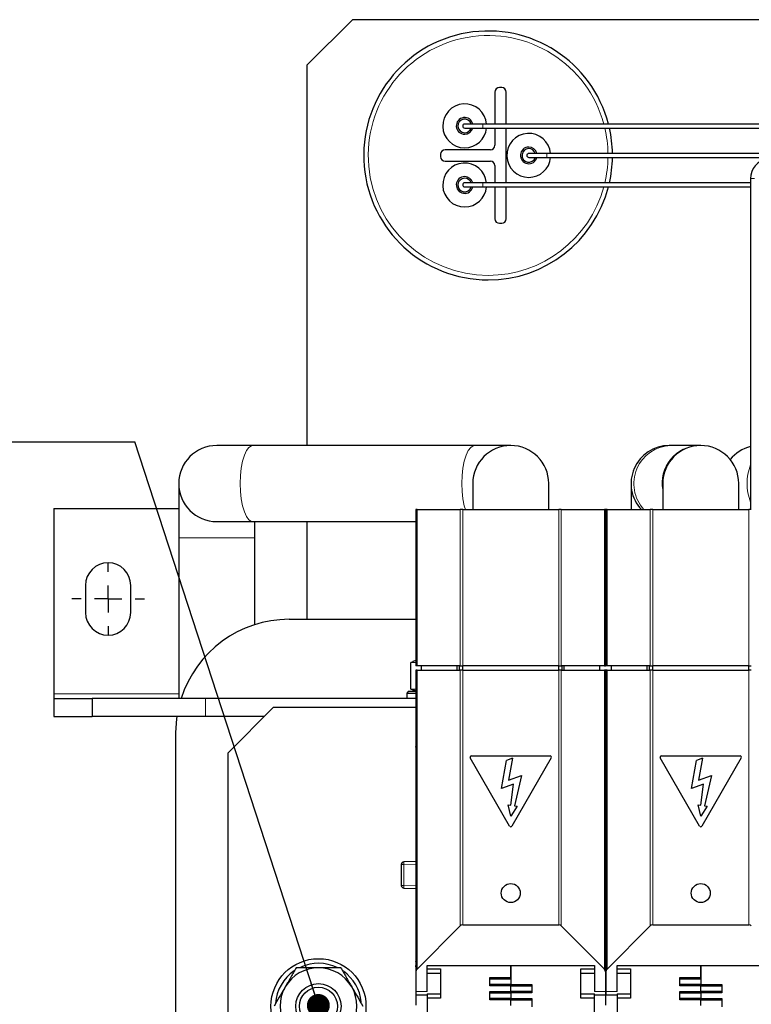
# Model space of a CAD drawing. Header units: millimetres. Extents: x 5 to 418, y 2 to 292.
# Tile 5 of 35: x 57 to 89, y 107 to 150. Entities that reach past the tile are written whole.
import ezdxf

# ---------------------------------------------------------------- set-up
doc = ezdxf.new("R2010")
doc.units = ezdxf.units.MM
doc.layers.add('SLD-0', color=7, linetype='Continuous')
doc.styles.add('SLDTEXTSTYLE0', font='TXT', dxfattribs={"width": 0.605})
doc.dimstyles.new('SLDDIMSTYLE5', dxfattribs={"dimtxt": 0.18, "dimasz": 1.016, "dimexe": 0, "dimexo": 0.0625, "dimgap": 0, "dimtad": 0, "dimtih": 1, "dimtoh": 1, "dimdec": 0, "dimrnd": 1e-09, "dimzin": 0, "dimdsep": 46, "dimtxsty": 'Standard', "dimblk1": 'DOT', "dimblk2": 'DOT', "dimsah": 1, "dimcen": 0.09, "dimadec": 0, "dimazin": 0, "dimtfac": 1.016, "dimtdec": 0, "dimtofl": 0, "dimtmove": 0, "dimatfit": 3, "dimldrblk": 'DOT', "dimfxl": 1, "dimfrac": 2, "dimtolj": 1, "dimtzin": 0, "dimarcsym": 0})

# ---------------------------------------------------------------- blocks, each defined once
blk = doc.blocks.new('SW_NOTE_0_1')
at = {"layer": 'SLD-0', "color": 0}
blk.add_line((-30.44, 0), (0, 0), dxfattribs=at)
at = {"layer": 'SLD-0', "color": 0, "attachment_point": 1, "style": 'SLDTEXTSTYLE0'}
for s, insert, char_height in [('M10 Erdung', (-30.871, 9.795), 3.5), ('protective earth', (-29.681, 4.13), 3.175)]:
    blk.add_mtext(s, dxfattribs=dict(at, insert=insert, char_height=char_height))
blk = doc.blocks.new('_Dot')
at = {"color": 0, "linetype": 'ByBlock', "lineweight": -2}
blk.add_line((-0.5, 0), (-1, 0), dxfattribs=at)
at = {"color": 0, "linetype": 'ByBlock', "const_width": 0.5}
blk.add_lwpolyline([(-0.25, 0, 1), (0.25, 0, 1)], format="xyb", close=True, dxfattribs=at)
blk = doc.blocks.new('SW_CENTERMARKSYMBOL_1')
at = {"layer": 'SLD-0', "color": 0}
for p, q in [((0, 1.2), (0, 1.6)), ((0, 0), (0, 0.6)), ((-1.2, 0), (-1.6, 0)), ((0, 0), (-0.6, 0)), ((0, 0), (0, -0.6)), ((0, 0), (0.6, 0)), ((1.2, 0), (1.6, 0)), ((0, -1.2), (0, -1.6))]:
    blk.add_line(p, q, dxfattribs=at)

msp = doc.modelspace()

# ---------------------------------------------------------------- linework, layer by layer
at = {"color": 7, "linetype": 'Continuous', "lineweight": 25}
for p, q in [((71.8478, 150.2869), (69.8478, 148.2869)), ((127.8478, 150.2869), (71.8478, 150.2869)), ((69.8478, 131.4669), (69.8478, 148.2869)), ((78.1478, 147.0869), (78.1478, 145.6769)), ((78.4478, 147.2869), (78.3478, 147.2869)), ((78.6478, 145.6769), (78.6478, 147.0869)), ((77.6138, 145.6769), (76.8138, 145.6769)), ((76.8138, 145.4969), (77.6138, 145.4969)), ((97.9138, 145.6769), (77.6138, 145.6769)), ((77.6138, 145.4969), (97.8851, 145.4969)), ((78.1478, 145.4969), (78.1478, 144.7369)), ((78.6478, 143.0769), (78.6478, 145.4969)), ((77.9478, 144.5369), (75.9478, 144.5369)), ((75.7478, 144.3369), (75.7478, 144.2369)), ((80.4478, 144.3769), (79.6478, 144.3769)), ((79.6478, 144.1969), (80.4478, 144.1969)), ((91.5333, 144.3769), (80.4478, 144.3769)), ((80.4478, 144.1969), (90.5125, 144.1969)), ((75.9478, 144.0369), (77.9478, 144.0369)), ((78.1478, 143.8369), (78.1478, 143.0769)), ((89.4521, 143.2632), (89.4521, 128.6369)), ((77.6138, 143.0769), (76.8138, 143.0769)), ((76.8138, 142.8969), (77.6138, 142.8969)), ((89.4521, 143.0769), (77.6138, 143.0769)), ((77.6138, 142.8969), (89.4521, 142.8969)), ((78.1478, 142.8969), (78.1478, 141.4869)), ((78.6478, 141.4869), (78.6478, 142.8969)), ((78.3478, 141.2869), (78.4478, 141.2869)), ((67.4458, 131.4669), (65.8478, 131.4669)), ((77.2498, 131.4669), (67.4458, 131.4669)), ((78.8478, 131.4669), (77.2498, 131.4669)), ((85.925, 131.4669), (85.8478, 131.4669)), ((87.1707, 131.4669), (85.925, 131.4669)), ((87.2478, 131.4669), (87.1707, 131.4669)), ((64.1678, 129.7869), (64.1678, 127.3869)), ((77.1678, 129.7869), (77.1678, 128.6369)), ((80.5278, 128.6369), (80.5278, 129.7869)), ((84.1678, 129.7869), (84.1678, 128.6369)), ((85.5678, 129.7869), (85.5678, 128.6369)), ((88.9278, 128.6369), (88.9278, 129.7869)), ((58.6478, 128.6869), (58.6478, 120.4869)), ((58.6478, 128.6869), (64.1678, 128.6869)), ((74.6578, 128.6369), (74.6578, 121.7369)), ((74.7047, 128.6369), (74.6578, 128.6369)), ((74.7047, 128.6369), (76.611, 128.6369)), ((76.7241, 128.6369), (76.611, 128.6369)), ((76.7241, 128.6369), (80.9716, 128.6369)), ((81.0847, 128.6369), (80.9716, 128.6369)), ((81.0847, 128.6369), (82.991, 128.6369)), ((83.0378, 128.6369), (82.991, 128.6369)), ((83.0378, 128.6369), (83.0378, 121.7369)), ((83.0578, 128.6369), (83.0578, 121.7369)), ((83.1047, 128.6369), (83.0578, 128.6369)), ((83.1047, 128.6369), (85.011, 128.6369)), ((85.1241, 128.6369), (85.011, 128.6369)), ((85.1241, 128.6369), (89.3716, 128.6369)), ((89.4847, 128.6369), (89.3716, 128.6369)), ((65.8478, 128.1069), (67.4458, 128.1069)), ((67.4458, 128.1069), (74.6578, 128.1069)), ((67.5278, 127.3869), (67.5278, 128.1069)), ((69.8478, 123.7869), (69.8478, 128.1069)), ((64.1678, 127.3869), (64.1678, 120.2869)), ((67.5278, 123.5503), (67.5278, 127.3869)), ((60.0478, 125.2869), (60.0478, 124.0869)), ((62.0478, 124.0869), (62.0478, 125.2869)), ((69.0478, 123.7869), (74.6578, 123.7869)), ((74.5266, 121.9125), (74.4347, 121.8755)), ((74.4347, 121.8755), (74.6578, 121.8965)), ((74.4347, 120.6983), (74.4347, 121.8755)), ((74.6578, 121.9589), (74.5238, 121.923)), ((74.7047, 121.7369), (74.6578, 121.7369)), ((74.6578, 121.5369), (74.6578, 108.2136)), ((74.7047, 121.5369), (74.6578, 121.5369)), ((76.611, 121.7369), (74.7047, 121.7369)), ((74.7047, 121.5369), (76.611, 121.5369)), ((74.9078, 121.5369), (74.9078, 121.7369)), ((76.4811, 121.5369), (76.4811, 121.7369)), ((76.5871, 121.5369), (76.5871, 121.7369)), ((76.611, 121.7369), (76.7241, 121.7369)), ((76.7241, 121.5369), (76.611, 121.5369)), ((76.7178, 121.7369), (76.7178, 121.5369)), ((80.9716, 121.7369), (76.7241, 121.7369)), ((76.7241, 121.5369), (80.9716, 121.5369)), ((80.9716, 121.7369), (81.0847, 121.7369)), ((81.0847, 121.5369), (80.9716, 121.5369)), ((80.9778, 121.5369), (80.9778, 121.7369)), ((82.991, 121.7369), (81.0847, 121.7369)), ((81.0847, 121.5369), (82.991, 121.5369)), ((81.1085, 121.7369), (81.1085, 121.5369)), ((81.2146, 121.5369), (81.2146, 121.7369)), ((82.7878, 121.5369), (82.7878, 121.7369)), ((82.991, 121.7369), (83.0378, 121.7369)), ((83.0378, 121.5369), (82.991, 121.5369)), ((83.0378, 121.5369), (83.0378, 108.2136)), ((83.1047, 121.7369), (83.0578, 121.7369)), ((83.0578, 121.5369), (83.0578, 108.2136)), ((83.1047, 121.5369), (83.0578, 121.5369)), ((85.011, 121.7369), (83.1047, 121.7369)), ((83.1047, 121.5369), (85.011, 121.5369)), ((83.3078, 121.5369), (83.3078, 121.7369)), ((84.8811, 121.5369), (84.8811, 121.7369)), ((84.9871, 121.5369), (84.9871, 121.7369)), ((85.011, 121.7369), (85.1241, 121.7369)), ((85.1241, 121.5369), (85.011, 121.5369)), ((85.1178, 121.7369), (85.1178, 121.5369)), ((89.3716, 121.7369), (85.1241, 121.7369)), ((85.1241, 121.5369), (89.3716, 121.5369)), ((89.3716, 121.7369), (89.4847, 121.7369)), ((89.4847, 121.5369), (89.3716, 121.5369)), ((89.3778, 121.5369), (89.3778, 121.7369)), ((74.3278, 120.6069), (74.2478, 120.5269)), ((74.3278, 120.6069), (74.6578, 120.6069)), ((74.6578, 120.6773), (74.4347, 120.6983)), ((74.5266, 120.6613), (74.4347, 120.6983)), ((74.5238, 120.6509), (74.6578, 120.615)), ((58.6478, 120.4869), (58.6478, 120.2869)), ((58.6478, 120.2869), (58.6478, 119.4869)), ((58.6478, 120.2869), (60.3478, 120.2869)), ((60.3478, 120.2869), (60.3478, 119.4869)), ((65.3478, 120.2869), (60.3478, 120.2869)), ((74.6578, 120.2869), (65.3478, 120.2869)), ((74.2478, 120.5269), (74.2478, 120.2869)), ((74.2478, 120.5269), (74.6578, 120.5269)), ((83.0578, 120.2869), (83.0378, 120.2869)), ((68.3478, 119.8869), (66.3478, 117.8869)), ((74.6478, 119.8869), (68.3478, 119.8869)), ((74.6578, 119.9369), (74.6478, 119.9369)), ((74.6478, 119.9369), (74.6478, 119.2369)), ((83.0378, 119.9369), (83.0478, 119.9369)), ((83.0478, 119.2369), (83.0478, 119.9369)), ((83.0578, 119.9369), (83.0478, 119.9369)), ((58.6478, 119.4869), (60.3478, 119.4869)), ((65.3478, 119.4869), (60.3478, 119.4869)), ((67.9478, 119.4869), (65.3478, 119.4869)), ((74.6578, 119.2369), (74.6478, 119.2369)), ((74.6478, 119.2369), (74.6478, 118.1662)), ((83.0378, 119.2369), (83.0478, 119.2369)), ((83.0478, 118.1662), (83.0478, 119.2369)), ((83.0578, 119.2369), (83.0478, 119.2369)), ((64.0478, 94.7869), (64.0478, 118.7869)), ((74.6478, 118.1369), (74.6478, 118.1662)), ((74.6478, 118.1369), (74.6478, 117.9769)), ((74.6578, 118.1369), (74.6478, 118.1369)), ((74.6478, 117.9769), (74.6478, 115.4235)), ((83.0478, 118.1369), (83.0378, 118.1369)), ((83.0478, 118.1662), (83.0478, 118.1369)), ((83.0478, 117.9769), (83.0478, 118.1369)), ((83.0578, 118.1369), (83.0478, 118.1369)), ((83.0478, 115.4235), (83.0478, 117.9769)), ((66.3478, 93.4869), (66.3478, 117.8869)), ((78.7959, 114.6478), (77.0559, 117.6615)), ((77.1078, 117.7515), (80.5878, 117.7515)), ((78.445, 116.3054), (78.6648, 117.5522)), ((78.9253, 117.6469), (78.6648, 117.5522)), ((78.9253, 117.6469), (78.7535, 116.6731)), ((80.6398, 117.6615), (78.8998, 114.6478)), ((87.1959, 114.6478), (85.4559, 117.6615)), ((85.5078, 117.7515), (88.9878, 117.7515)), ((86.845, 116.3054), (87.0648, 117.5522)), ((87.3253, 117.6469), (87.0648, 117.5522)), ((87.3253, 117.6469), (87.1535, 116.6731)), ((89.0398, 117.6615), (87.2998, 114.6478)), ((78.7535, 116.6731), (79.318, 116.8785)), ((79.318, 116.8785), (79.0103, 115.5458)), ((87.1535, 116.6731), (87.718, 116.8785)), ((87.718, 116.8785), (87.4103, 115.5458)), ((78.9658, 116.4949), (78.445, 116.3054)), ((78.8527, 115.5735), (78.9658, 116.4949)), ((87.3658, 116.4949), (86.845, 116.3054)), ((87.2527, 115.5735), (87.3658, 116.4949)), ((74.6478, 115.4235), (74.6578, 115.4235)), ((74.6478, 115.4235), (74.6478, 114.8869)), ((78.8481, 115.0869), (78.7357, 115.5942)), ((78.7357, 115.5942), (78.8527, 115.5735)), ((79.1273, 115.5251), (78.8481, 115.0869)), ((79.0103, 115.5458), (79.1273, 115.5251)), ((83.0378, 115.4235), (83.0478, 115.4235)), ((83.0478, 114.8869), (83.0478, 115.4235)), ((83.0478, 115.4235), (83.0578, 115.4235)), ((87.1357, 115.5942), (87.2527, 115.5735)), ((87.2481, 115.0869), (87.1357, 115.5942)), ((87.5273, 115.5251), (87.2481, 115.0869)), ((87.4103, 115.5458), (87.5273, 115.5251)), ((74.6478, 114.8869), (74.6578, 114.8869)), ((74.6478, 114.8869), (74.6478, 114.7078)), ((83.0478, 114.8869), (83.0378, 114.8869)), ((83.0478, 114.7078), (83.0478, 114.8869)), ((83.0478, 114.8869), (83.0578, 114.8869)), ((74.6536, 114.7146), (74.6478, 114.7078)), ((74.6478, 114.7078), (74.6478, 109.1035)), ((74.6578, 114.7197), (74.6536, 114.7146)), ((74.6578, 114.7146), (74.6536, 114.7146)), ((83.0421, 114.7146), (83.0378, 114.7197)), ((83.0421, 114.7146), (83.0378, 114.7146)), ((83.0478, 114.7078), (83.0421, 114.7146)), ((83.0536, 114.7146), (83.0478, 114.7078)), ((83.0478, 109.1035), (83.0478, 114.7078)), ((83.0578, 114.7197), (83.0536, 114.7146)), ((83.0578, 114.7146), (83.0536, 114.7146)), ((74.0078, 112.9487), (74.0078, 112.0252)), ((74.6478, 113.0869), (74.1236, 113.0686)), ((74.1236, 111.9052), (74.6478, 111.8869)), ((76.611, 110.233), (74.7047, 108.3267)), ((76.7241, 110.2798), (80.9716, 110.2798)), ((82.991, 108.3267), (81.0847, 110.233)), ((85.011, 110.233), (83.1047, 108.3267)), ((85.1241, 110.2798), (89.3716, 110.2798)), ((74.6478, 109.1035), (74.6578, 109.1035)), ((74.6478, 109.1035), (74.6478, 108.6661)), ((83.0378, 109.1035), (83.0478, 109.1035)), ((83.0478, 108.6661), (83.0478, 109.1035)), ((83.0478, 109.1035), (83.0578, 109.1035)), ((74.6578, 108.6542), (74.6478, 108.6661)), ((74.6478, 108.6661), (74.6478, 108.4869)), ((74.6578, 108.4869), (74.6478, 108.4869)), ((74.6478, 108.434), (74.6478, 108.4869)), ((74.6478, 108.434), (74.6578, 108.434)), ((74.6478, 108.434), (74.6478, 108.0405)), ((75.1478, 108.4869), (82.5478, 108.4869)), ((75.1478, 107.3334), (75.1478, 108.4869)), ((78.8478, 108.4869), (78.8478, 107.6419)), ((78.8478, 107.9519), (78.8478, 108.4869)), ((82.5478, 108.4869), (82.5478, 107.3334)), ((83.0478, 108.6661), (83.0378, 108.6542)), ((83.0378, 108.4869), (83.0478, 108.4869)), ((83.0378, 108.434), (83.0478, 108.434)), ((83.0478, 108.4869), (83.0478, 108.6661)), ((83.0578, 108.6542), (83.0478, 108.6661)), ((83.0478, 108.4869), (83.0478, 108.434)), ((83.0578, 108.4869), (83.0478, 108.4869)), ((83.0478, 108.0405), (83.0478, 108.434)), ((83.0478, 108.434), (83.0578, 108.434)), ((83.5478, 108.4869), (90.9478, 108.4869)), ((83.5478, 107.3334), (83.5478, 108.4869)), ((87.2478, 108.4869), (87.2478, 107.6419)), ((87.2478, 107.9519), (87.2478, 108.4869)), ((74.6478, 108.0405), (74.6478, 107.3334)), ((74.6578, 108.2136), (74.6578, 107.3334)), ((75.1478, 108.3317), (75.7478, 108.3317)), ((75.1478, 108.1469), (75.7478, 108.1469)), ((75.7478, 108.3317), (75.7478, 107.0422)), ((77.9178, 107.9519), (78.8478, 107.9519)), ((77.9178, 107.592), (77.9178, 107.9519)), ((81.9478, 108.3317), (82.5478, 108.3317)), ((81.9478, 107.0422), (81.9478, 108.3317)), ((81.9478, 108.1469), (82.5478, 108.1469)), ((83.0378, 108.2136), (83.0378, 107.3334)), ((83.0478, 107.3334), (83.0478, 108.0405)), ((83.0578, 108.2136), (83.0578, 107.3334)), ((83.5478, 108.3317), (84.1478, 108.3317)), ((83.5478, 108.1469), (84.1478, 108.1469)), ((84.1478, 108.3317), (84.1478, 107.0422)), ((86.3178, 107.9519), (87.2478, 107.9519)), ((86.3178, 107.592), (86.3178, 107.9519)), ((78.8478, 107.8819), (77.9178, 107.8819)), ((77.9178, 107.6619), (78.8478, 107.6619)), ((78.8478, 107.592), (77.9178, 107.592)), ((78.8478, 107.6419), (79.7778, 107.6419)), ((78.8478, 107.6169), (78.8478, 107.6419)), ((78.8478, 107.6169), (78.8478, 107.592)), ((78.8478, 107.3319), (78.8478, 107.592)), ((79.7778, 107.5719), (78.8478, 107.5719)), ((79.7778, 107.6419), (79.7778, 107.282)), ((87.2478, 107.8819), (86.3178, 107.8819)), ((86.3178, 107.6619), (87.2478, 107.6619)), ((87.2478, 107.592), (86.3178, 107.592)), ((87.2478, 107.6419), (88.1778, 107.6419)), ((87.2478, 107.6169), (87.2478, 107.6419)), ((87.2478, 107.6169), (87.2478, 107.592)), ((87.2478, 107.3319), (87.2478, 107.592)), ((88.1778, 107.5719), (87.2478, 107.5719)), ((88.1778, 107.6419), (88.1778, 107.282)), ((74.6478, 107.3334), (74.6478, 106.7294)), ((74.6578, 107.3334), (74.6578, 107.1869)), ((74.6578, 107.1869), (75.1478, 107.1869)), ((75.1478, 107.2269), (75.7478, 107.2269)), ((75.1478, 107.2269), (75.1478, 107.0422)), ((77.9178, 107.3319), (78.8478, 107.3319)), ((77.9178, 106.972), (77.9178, 107.3319)), ((78.8478, 107.2619), (77.9178, 107.2619)), ((78.8478, 107.3519), (79.7778, 107.3519)), ((78.8478, 107.3319), (78.8478, 107.3069)), ((78.8478, 107.282), (78.8478, 107.3069)), ((78.8478, 107.282), (78.8478, 107.0219)), ((79.7778, 107.282), (78.8478, 107.282)), ((81.9478, 107.2269), (82.5478, 107.2269)), ((82.5478, 107.0422), (82.5478, 107.2269)), ((82.5478, 107.1869), (83.0378, 107.1869)), ((83.0378, 107.3334), (83.0378, 107.1869)), ((83.0478, 106.7294), (83.0478, 107.3334)), ((83.0578, 107.3334), (83.0578, 107.1869)), ((83.0578, 107.1869), (83.5478, 107.1869)), ((83.5478, 107.2269), (84.1478, 107.2269)), ((83.5478, 107.2269), (83.5478, 107.0422)), ((86.3178, 107.3319), (87.2478, 107.3319)), ((86.3178, 106.972), (86.3178, 107.3319)), ((87.2478, 107.2619), (86.3178, 107.2619)), ((87.2478, 107.3519), (88.1778, 107.3519)), ((87.2478, 107.3319), (87.2478, 107.3069)), ((87.2478, 107.282), (87.2478, 107.3069)), ((88.1778, 107.282), (87.2478, 107.282)), ((87.2478, 107.282), (87.2478, 107.0219)), ((75.1478, 107.0422), (75.1478, 106.3317)), ((75.7478, 107.0422), (75.1478, 107.0422)), ((77.9178, 107.0419), (78.8478, 107.0419)), ((78.8478, 106.972), (77.9178, 106.972)), ((78.8478, 107.0219), (79.7778, 107.0219)), ((78.8478, 106.9969), (78.8478, 107.0219)), ((78.8478, 106.9969), (78.8478, 106.972)), ((78.8478, 106.7119), (78.8478, 106.972)), ((79.7778, 106.9519), (78.8478, 106.9519)), ((79.7778, 107.0219), (79.7778, 106.662)), ((82.5478, 107.0422), (81.9478, 107.0422)), ((82.5478, 106.3317), (82.5478, 107.0422)), ((83.5478, 107.0422), (83.5478, 106.3317)), ((84.1478, 107.0422), (83.5478, 107.0422)), ((86.3178, 107.0419), (87.2478, 107.0419)), ((87.2478, 106.972), (86.3178, 106.972)), ((87.2478, 107.0219), (88.1778, 107.0219)), ((87.2478, 106.9969), (87.2478, 107.0219)), ((87.2478, 106.9969), (87.2478, 106.972)), ((87.2478, 106.7119), (87.2478, 106.972)), ((88.1778, 106.9519), (87.2478, 106.9519)), ((88.1778, 107.0219), (88.1778, 106.662))]:
    msp.add_line(p, q, dxfattribs=at)
at = {"color": 7, "linetype": 'Continuous', "lineweight": 18}
for p, q in [((77.6138, 145.6769), (77.6138, 145.4969)), ((80.4478, 144.3769), (80.4478, 144.1969)), ((89.4535, 143.2632), (89.4521, 143.2632)), ((89.6321, 143.2632), (89.4535, 143.2632)), ((77.6138, 143.0769), (77.6138, 142.8969)), ((74.7047, 121.7369), (74.7047, 128.6369)), ((76.611, 128.6369), (76.611, 121.7369)), ((76.7241, 128.6369), (76.7241, 121.7369)), ((80.9716, 121.7369), (80.9716, 128.6369)), ((81.0847, 121.7369), (81.0847, 128.6369)), ((82.991, 128.6369), (82.991, 121.7369)), ((83.1047, 121.7369), (83.1047, 128.6369)), ((85.011, 128.6369), (85.011, 121.7369)), ((85.1241, 128.6369), (85.1241, 121.7369)), ((89.3716, 121.7369), (89.3716, 128.6369)), ((64.1678, 127.3869), (67.5278, 127.3869)), ((74.7047, 108.3267), (74.7047, 121.5369)), ((76.611, 121.5369), (76.611, 110.233)), ((76.7241, 121.5369), (76.7241, 110.2798)), ((80.9716, 110.2798), (80.9716, 121.5369)), ((81.0847, 110.233), (81.0847, 121.5369)), ((82.991, 121.5369), (82.991, 108.3267)), ((83.1047, 108.3267), (83.1047, 121.5369)), ((85.011, 121.5369), (85.011, 110.233)), ((85.1241, 121.5369), (85.1241, 110.2798)), ((89.3716, 110.2798), (89.3716, 121.5369)), ((74.6578, 120.6348), (74.4347, 120.6983)), ((58.6478, 120.4869), (64.1678, 120.4869)), ((65.3478, 119.4869), (65.3478, 120.2869)), ((74.6478, 118.1662), (74.6578, 118.1662)), ((74.6578, 117.9769), (74.6478, 117.9769)), ((83.0378, 118.1662), (83.0478, 118.1662)), ((83.0478, 117.9769), (83.0378, 117.9769)), ((83.0478, 118.1662), (83.0578, 118.1662)), ((83.0578, 117.9769), (83.0478, 117.9769)), ((74.1236, 112.9487), (74.0078, 112.9487)), ((74.6478, 112.967), (74.1236, 112.9487)), ((74.1236, 112.9487), (74.1236, 112.0252)), ((74.0078, 112.0252), (74.1236, 112.0252)), ((74.1236, 112.0252), (74.6478, 112.0069)), ((74.6478, 108.0405), (74.6578, 108.0405)), ((83.0478, 108.0405), (83.0378, 108.0405)), ((83.0478, 108.0405), (83.0578, 108.0405)), ((74.6478, 107.3334), (74.6578, 107.3334)), ((74.6578, 107.3334), (75.1478, 107.3334)), ((83.0378, 107.3334), (82.5478, 107.3334)), ((83.0478, 107.3334), (83.0378, 107.3334)), ((83.0478, 107.3334), (83.0578, 107.3334)), ((83.0578, 107.3334), (83.5478, 107.3334))]:
    msp.add_line(p, q, dxfattribs=at)
at = {"color": 7, "linetype": 'Continuous', "lineweight": 18, "flags": 128}
for points in [[(67.4458, 131.4669), (67.3872, 131.4577), (67.2724, 131.3847), (67.1652, 131.2419), (67.0702, 131.0354), (66.9917, 130.7744), (66.933, 130.4703), (66.8967, 130.1362), (66.8845, 129.7869), (66.8967, 129.4376), (66.933, 129.1036), (66.9917, 128.7995), (67.0702, 128.5385), (67.1652, 128.332), (67.2724, 128.1892), (67.3872, 128.1161), (67.4458, 128.1069)], [(77.2498, 131.4669), (77.1911, 131.4577), (77.0763, 131.3847), (76.9691, 131.2419), (76.8742, 131.0354), (76.7956, 130.7744), (76.737, 130.4703), (76.7007, 130.1362), (76.6884, 129.7869), (76.7007, 129.4376), (76.737, 129.1036), (76.7956, 128.7995), (76.8406, 128.6369)]]:
    msp.add_lwpolyline(points, dxfattribs=at)
at = {"color": 7, "linetype": 'Continuous', "lineweight": 25, "flags": 128}
msp.add_lwpolyline([(64.0478, 118.7869), (64.0843, 119.3896), (64.0971, 119.4869)], dxfattribs=at)
at = {"color": 7, "linetype": 'Continuous', "lineweight": 25}
for centre, radius in [((78.8478, 111.6869), 0.42), ((87.2478, 111.6869), 0.42), ((70.3478, 106.6869), 2.1), ((70.3478, 106.6869), 1), ((70.3478, 106.6869), 0.84)]:
    msp.add_circle(centre, radius, dxfattribs=at)
for centre, radius, start, end in [((77.8478, 144.2869), 5.5, 14.63896, 270), ((78.3478, 147.0869), 0.2, 90, 180), ((78.4478, 147.0869), 0.2, 0, 90), ((76.811, 145.5937), 0.97, 4.91997, 270), ((76.811, 145.5937), 0.37, 12.99353, 270), ((76.811, 145.5937), 0.3, 16.09936, 270), ((76.8138, 145.5869), 0.09, 90, 270), ((76.811, 145.5937), 0.37, 270, 344.83228), ((76.811, 145.5937), 0.3, 270, 341.17395), ((76.811, 145.5937), 0.97, 270, 354.27218), ((77.8478, 144.2869), 5.5, 0.93761, 12.70903), ((79.6457, 144.2891), 0.97, 5.19741, 270), ((75.9478, 144.3369), 0.2, 90, 180), ((77.9478, 144.7369), 0.2, 270, 0), ((79.6457, 144.2891), 0.37, 90, 345.58165), ((79.6457, 144.2891), 0.3, 90, 342.11545), ((79.6457, 144.2891), 0.37, 13.73823, 90), ((79.6457, 144.2891), 0.3, 17.03165, 90), ((75.9478, 144.2369), 0.2, 180, 270), ((79.6478, 144.2869), 0.09, 90, 270), ((79.6457, 144.2891), 0.97, 270, 354.54987), ((77.8478, 144.2869), 5.5, 347.29097, 359.06239), ((90.3421, 143.2632), 0.89, 100, 180), ((76.811, 142.9801), 0.97, 5.72782, 270), ((77.9478, 143.8369), 0.2, 0, 90), ((76.811, 142.9801), 0.37, 90, 347.00647), ((76.811, 142.9801), 0.3, 90, 343.90064), ((76.811, 142.9801), 0.37, 15.16772, 90), ((76.811, 142.9801), 0.3, 18.82605, 90), ((76.8138, 142.9869), 0.09, 90, 270), ((76.811, 142.9801), 0.97, 270, 355.08003), ((77.8478, 144.2869), 5.5, 270, 345.36104), ((78.3478, 141.4869), 0.2, 180, 270), ((78.4478, 141.4869), 0.2, 270, 0), ((65.8478, 129.7869), 1.68, 90, 270), ((78.8478, 129.7869), 1.68, 0, 180), ((85.8478, 129.7869), 1.68, 90, 223.19817), ((87.2478, 129.7869), 1.68, 0, 180), ((89.8478, 129.7869), 1.68, 103.623, 140.69722), ((61.0478, 125.2869), 1, 0, 180), ((61.0478, 124.0869), 1, 180, 0), ((69.0478, 118.7869), 5, 90, 162.5424), ((77.1078, 117.6915), 0.06, 90, 210), ((80.5878, 117.6915), 0.06, 330, 90), ((85.5078, 117.6915), 0.06, 90, 210), ((88.9878, 117.6915), 0.06, 330, 90), ((78.8478, 114.6778), 0.06, 210, 330), ((87.2478, 114.6778), 0.06, 210, 330), ((74.1278, 112.9487), 0.12, 92.00001, 180), ((74.1278, 112.0252), 0.12, 180, 267.99999), ((76.7241, 110.1198), 0.16, 90, 135), ((80.9716, 110.1198), 0.16, 45, 90), ((85.1241, 110.1198), 0.16, 90, 135), ((89.3716, 110.1198), 0.16, 45, 90), ((70.3478, 106.6869), 1.7, 90, 150), ((70.3478, 106.6869), 1.9, 64.16641, 114.48316), ((70.3478, 106.6869), 1.7, 30, 90), ((70.3478, 106.6869), 1.9, 124.65324, 176.2755), ((70.3478, 106.6869), 1.9, 5.68843, 54.44055), ((74.8178, 108.2136), 0.16, 135, 180), ((82.8778, 108.2136), 0.16, 360, 45), ((83.2178, 108.2136), 0.16, 135, 180), ((70.3478, 106.6869), 1.7, 150, 210), ((70.3478, 106.6869), 1.7, 330, 30)]:
    msp.add_arc(centre, radius, start, end, dxfattribs=at)
at = {"color": 7, "linetype": 'Continuous', "lineweight": 18}
for centre, radius, start, end in [((77.8478, 144.2869), 5.3, 15.20445, 270), ((77.8478, 144.2869), 5.3, 0.97299, 13.19712), ((77.8478, 144.2869), 5.3, 346.80288, 359.02701), ((77.8478, 144.2869), 5.3, 270, 344.79555), ((85.9748, 129.7829), 1.6848, 91.69351, 222.85459), ((87.2044, 129.8036), 1.6637, 91.16146, 190.35984), ((91.5158, 129.7869), 2.2217, 158.25945, 201.74055), ((74.9839, 113.0087), 0.8624, 176.01287, 183.98712), ((74.9839, 111.9652), 0.8624, 176.01288, 183.98713)]:
    msp.add_arc(centre, radius, start, end, dxfattribs=at)
at = {"color": 7, "linetype": 'Continuous', "lineweight": 25}
for points, knots in [([(69.3663, 108.3869), (69.2866, 108.2489), (69.1258, 107.9703), (68.9595, 107.6823), (68.8756, 107.5369)], [0, 0, 0, 0, 0.495458, 1, 1, 1, 1]), ([(70.3478, 108.3869), (70.2659, 108.3869), (69.9338, 108.3869), (69.6102, 108.3869), (69.3663, 108.3869)], [0, 0, 0, 0, 0.2465794, 1, 1, 1, 1]), ([(71.3293, 108.3869), (71.2559, 108.3869), (70.9362, 108.3869), (70.6038, 108.3869), (70.3478, 108.3869)], [0, 0, 0, 0, 0.2297082, 1, 1, 1, 1]), ([(71.3293, 108.3869), (71.409, 108.2489), (71.5699, 107.9703), (71.7362, 107.6823), (71.8201, 107.5369)], [0, 0, 0, 0, 0.49545796, 1, 1, 1, 1]), ([(68.8756, 107.5369), (68.864, 107.5168), (68.7759, 107.3642), (68.6098, 107.0765), (68.4603, 106.8176), (68.3848, 106.6869)], [0, 0, 0, 0, 0.070088, 0.5307834, 1, 1, 1, 1]), ([(71.8201, 107.5369), (71.8317, 107.5168), (71.9198, 107.3642), (72.0859, 107.0765), (72.2354, 106.8176), (72.3108, 106.6869)], [0, 0, 0, 0, 0.070088, 0.5307834, 1, 1, 1, 1])]:
    msp.add_open_spline(points, degree=3, knots=knots, dxfattribs=at)

# ---------------------------------------------------------------- block references
at = {"layer": 'SLD-0'}
for name, p in [('SW_NOTE_0_1', (62.2283, 131.6251)), ('SW_CENTERMARKSYMBOL_1', (61.0478, 124.6869))]:
    msp.add_blockref(name, p, dxfattribs=at)

# ---------------------------------------------------------------- leaders
msp.add_leader([(70.3414, 106.7202), (62.2283, 131.6251)], dimstyle='SLDDIMSTYLE5', dxfattribs=at)

doc.saveas('drawing.dxf')
